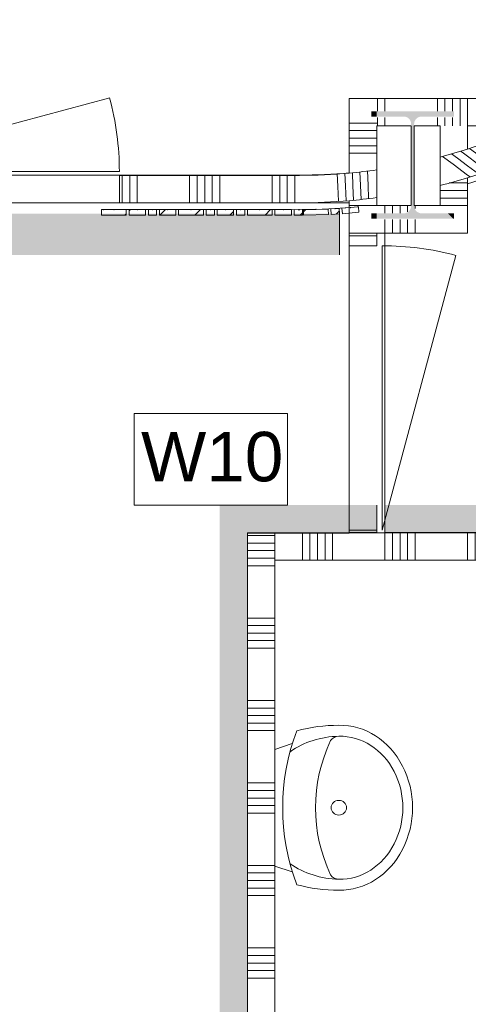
# Model space of a CAD drawing. Header units: millimetres. Extents: x -409 to 257590, y -7786 to 67330.
# Tile 109 of 210: x 15473 to 17103, y 33095 to 36676. Entities that reach past the tile are written whole.
import ezdxf

# ---------------------------------------------------------------- set-up
doc = ezdxf.new("R2010")
doc.units = ezdxf.units.MM
doc.header["$MEASUREMENT"] = 0
doc.linetypes.add('B0703', pattern=[468.700004, 312.5, -156.200004])
for name, color, linetype in [('Info Wandafwerking aanduiding', 7, 'Continuous'), ('Info Wandafwerking aanduiding Doorsnede-arcering', 7, 'Continuous'), ('New_22 NC Binnenwanden', 7, 'Continuous'), ('New_22 NC Binnenwanden Deuren', 7, 'Continuous'), ('New_22 NC Binnenwanden Doorsnede-arcering', 7, 'Continuous'), ('New_22 NC Binnenwanden Laagscheidingslijnen', 7, 'Continuous'), ('New_22 NC Binnenwanden Ramen', 7, 'Continuous'), ('New_74 Sanitair', 7, 'Continuous'), ('New_Info Wandafwerking aanduiding', 7, 'Continuous'), ('New_Info Wandafwerking aanduiding Doorsnede-arcering', 7, 'Continuous'), ('New_Z Ruimtefuncties Zone omranding', 7, 'Continuous'), ('S-COLS-____-OTLN.RVT S', 7, 'Continuous'), ('S-COLS-____-OTLN.RVT S Doorsnede-arcering', 7, 'Continuous')]:
    doc.layers.add(name, color=color, linetype=linetype)
doc.styles.add('GENERATED_STYLE_1', font='txt')
pattern_1 = [(45, (0, 0), (-63.63961, 63.63961), [])]

# ---------------------------------------------------------------- blocks, each defined once
blk = doc.blocks.new('*X530')
at = {"layer": 'New_22 NC Binnenwanden Doorsnede-arcering', "color": 254, "linetype": 'Continuous', "lineweight": 0, "true_color": 0xe9ebeb}
for p, q in [((15845.1, 36020.5), (15845.1, 36110)), ((15872.6, 36020.5), (15872.6, 36110)), ((15900, 36020.5), (15900, 36110)), ((16090.3, 36020.5), (16090.3, 36110)), ((16117.7, 36020.5), (16117.7, 36110)), ((16145.1, 36020.5), (16145.1, 36110)), ((16172.6, 36020.5), (16172.6, 36110)), ((16200, 36020.5), (16200, 36110)), ((16390.3, 36020.5), (16390.3, 36110)), ((16417.7, 36020.5), (16417.7, 36110)), ((16445.1, 36020.5), (16445.1, 36110)), ((16472.6, 36020.5), (16472.6, 36110)), ((15845.1, 36010), (15845.1, 36020.5)), ((15872.6, 36010), (15872.6, 36020.5)), ((15900, 36010), (15900, 36020.5)), ((16090.3, 36010), (16090.3, 36020.5)), ((16117.7, 36010), (16117.7, 36020.5)), ((16145.1, 36010), (16145.1, 36020.5)), ((16172.6, 36010), (16172.6, 36020.5)), ((16200, 36010), (16200, 36020.5)), ((16390.3, 36010), (16390.3, 36020.5)), ((16417.7, 36010), (16417.7, 36020.5)), ((16445.1, 36010), (16445.1, 36020.5)), ((16472.6, 36010), (16472.6, 36020.5))]:
    blk.add_line(p, q, dxfattribs=at)
blk = doc.blocks.new('D1 22_7')
at = {"layer": 'New_22 NC Binnenwanden Deuren', "color": 1, "linetype": 'Continuous', "lineweight": 0}
for q in [(-481.8, 267.6), (-517, 0)]:
    blk.add_line((517, 0), q, dxfattribs=at)
at = {"layer": 'New_22 NC Binnenwanden Deuren', "color": 7, "linetype": 'Continuous', "lineweight": 0}
for p, q in [((-517, -114), (-517, -14)), ((-517, -114), (-517, -14)), ((517, -114), (517, -14)), ((517, -114), (517, -14))]:
    blk.add_line(p, q, dxfattribs=at)
at = {"layer": 'New_22 NC Binnenwanden Deuren', "color": 1, "linetype": 'Continuous', "lineweight": 0}
blk.add_arc((517, 0), 1034, 165, 180, dxfattribs=at)
blk = doc.blocks.new('Wall_116_2', base_point=(16489.8, 36010))
at = {"layer": 'New_22 NC Binnenwanden', "color": 8, "linetype": 'Continuous', "lineweight": 0, "true_color": 0x778488}
blk.add_line((15835, 36010), (15835, 36110), dxfattribs=at)
at = {"layer": 'New_22 NC Binnenwanden', "color": 8, "linetype": 'Continuous', "lineweight": 0, "true_color": 0x778488, "flags": 128}
for points in [[(16489.8, 36110), (15835, 36110)], [(15835, 36010), (16489.8, 36010)]]:
    blk.add_lwpolyline(points, dxfattribs=at)
at = {"layer": 'New_22 NC Binnenwanden', "color": 8, "lineweight": 0, "true_color": 0x778488}
blk.add_blockref('*X530', (0, 0), dxfattribs=at)
at = {"layer": 'New_22 NC Binnenwanden Deuren', "color": 1, "linetype": 'Continuous', "lineweight": 0, "xscale": -1, "zscale": 1000}
blk.add_blockref('D1 22_7', (15318, 36124), dxfattribs=at)
blk = doc.blocks.new('*X651')
at = {"layer": 'New_22 NC Binnenwanden Doorsnede-arcering', "color": 254, "linetype": 'Continuous', "lineweight": 0, "true_color": 0xe9ebeb}
for p, q in [((16310, 34800), (16300, 34800)), ((16337.4, 34772.6), (16300, 34772.6)), ((16364.9, 34745.1), (16300, 34745.1)), ((16392.3, 34717.7), (16300, 34717.7)), ((16400, 34690.3), (16300, 34690.3)), ((16400, 34500), (16300, 34500)), ((16400, 34472.6), (16300, 34472.6)), ((16400, 34445.1), (16300, 34445.1)), ((16400, 34417.7), (16300, 34417.7)), ((16400, 34390.3), (16300, 34390.3)), ((16400, 34200), (16300, 34200)), ((16400, 34172.6), (16300, 34172.6)), ((16400, 34145.1), (16300, 34145.1)), ((16400, 34117.7), (16300, 34117.7)), ((16400, 34090.3), (16300, 34090.3)), ((16400, 33900), (16300, 33900)), ((16400, 33872.6), (16300, 33872.6)), ((16400, 33845.1), (16300, 33845.1)), ((16400, 33817.7), (16300, 33817.7)), ((16400, 33790.3), (16300, 33790.3)), ((16400, 33600), (16300, 33600)), ((16400, 33572.6), (16300, 33572.6)), ((16400, 33545.1), (16300, 33545.1)), ((16400, 33517.7), (16300, 33517.7)), ((16400, 33490.3), (16300, 33490.3)), ((16400, 33300), (16300, 33300)), ((16400, 33272.6), (16300, 33272.6)), ((16400, 33245.1), (16300, 33245.1)), ((16400, 33217.7), (16300, 33217.7)), ((16400, 33190.3), (16300, 33190.3)), ((16400, 33000), (16300, 33000)), ((16400, 32972.6), (16300, 32972.6))]:
    blk.add_line(p, q, dxfattribs=at)
blk = doc.blocks.new('*X655')
at = {"layer": 'New_22 NC Binnenwanden Doorsnede-arcering', "color": 254, "linetype": 'Continuous', "lineweight": 0, "true_color": 0xe9ebeb}
for p, q in [((16400, 34800), (16310, 34800)), ((16400, 34772.6), (16337.4, 34772.6)), ((16400, 34745.1), (16364.9, 34745.1)), ((16400, 34717.7), (16392.3, 34717.7))]:
    blk.add_line(p, q, dxfattribs=at)
blk = doc.blocks.new('Wall_142_2', base_point=(16400, 30930))
at = {"layer": 'New_22 NC Binnenwanden', "color": 8, "linetype": 'Continuous', "lineweight": 0, "true_color": 0x778488, "flags": 128}
for points in [[(16300, 34810), (16300, 32954.2)], [(16300, 34810), (16400, 34810)], [(16400, 32954.2), (16400, 34710)]]:
    blk.add_lwpolyline(points, dxfattribs=at)
at = {"layer": 'New_22 NC Binnenwanden Laagscheidingslijnen', "color": 8, "linetype": 'Continuous', "lineweight": 0, "true_color": 0x778488}
blk.add_line((16400, 34810), (16400, 34710), dxfattribs=at)
at = {"layer": 'New_22 NC Binnenwanden', "color": 8, "lineweight": 0, "true_color": 0x778488}
for name in ['*X651', '*X655']:
    blk.add_blockref(name, (0, 0), dxfattribs=at)
blk = doc.blocks.new('*X970')
at = {"layer": 'New_22 NC Binnenwanden Doorsnede-arcering', "color": 254, "linetype": 'Continuous', "lineweight": 0, "true_color": 0xe9ebeb}
for p, q in [((16762, 35890.3), (16670, 35890.3)), ((16770, 35890.3), (16762, 35890.3))]:
    blk.add_line(p, q, dxfattribs=at)
blk = doc.blocks.new('D1 22_11')
at = {"layer": 'New_22 NC Binnenwanden Deuren', "color": 1, "linetype": 'Continuous', "lineweight": 0}
for q in [(-481.8, 267.6), (-517, 0)]:
    blk.add_line((517, 0), q, dxfattribs=at)
at = {"layer": 'New_22 NC Binnenwanden Deuren', "color": 7, "linetype": 'Continuous', "lineweight": 0}
for p, q in [((-517, -20), (-517, -120)), ((-517, -20), (-517, -120)), ((517, -20), (517, -120)), ((517, -20), (517, -120))]:
    blk.add_line(p, q, dxfattribs=at)
at = {"layer": 'New_22 NC Binnenwanden Deuren', "color": 1, "linetype": 'Continuous', "lineweight": 0}
blk.add_arc((517, 0), 1034, 165, 180, dxfattribs=at)
blk = doc.blocks.new('Wall_242_2', base_point=(16670, 34810.8))
at = {"layer": 'New_22 NC Binnenwanden', "color": 8, "linetype": 'Continuous', "lineweight": 0, "true_color": 0x778488}
for p, q in [((16770, 35854), (16670, 35854)), ((16770, 34820), (16670, 34820))]:
    blk.add_line(p, q, dxfattribs=at)
at = {"layer": 'New_22 NC Binnenwanden', "color": 8, "linetype": 'Continuous', "lineweight": 0, "true_color": 0x778488, "flags": 128}
for points in [[(16670, 35899.8), (16770, 35899.8)], [(16670, 35899.8), (16670, 35854)], [(16770, 35854), (16770, 35899.8)], [(16670, 34820), (16670, 34810.8)], [(16670, 34810.8), (16770, 34810.8)], [(16770, 34810.8), (16770, 34820)]]:
    blk.add_lwpolyline(points, dxfattribs=at)
at = {"layer": 'New_22 NC Binnenwanden', "color": 8, "lineweight": 0, "true_color": 0x778488}
blk.add_blockref('*X970', (0, 0), dxfattribs=at)
at = {"layer": 'New_22 NC Binnenwanden Deuren', "color": 1, "linetype": 'Continuous', "lineweight": 0, "zscale": 1000, "rotation": 270}
blk.add_blockref('D1 22_11', (16790, 35337), dxfattribs=at)
blk = doc.blocks.new('*X974')
at = {"layer": 'New_22 NC Binnenwanden Doorsnede-arcering', "color": 254, "linetype": 'Continuous', "lineweight": 0, "true_color": 0xe9ebeb}
for p, q in [((16628.8, 36068.9), (16626.7, 36116.3)), ((16656.2, 36070.1), (16654.2, 36117.6)), ((16631.1, 36016.2), (16628.8, 36068.9)), ((16658.5, 36017.4), (16656.2, 36070.1))]:
    blk.add_line(p, q, dxfattribs=at)
blk = doc.blocks.new('*X975')
at = {"layer": 'New_22 NC Binnenwanden Doorsnede-arcering', "color": 254, "linetype": 'Continuous', "lineweight": 0, "true_color": 0xe9ebeb}
for p, q in [((16683.6, 36071.3), (16681.5, 36119.6)), ((16711, 36072.5), (16708.8, 36122.8)), ((16738.5, 36073.7), (16736.2, 36126)), ((16685.9, 36019.7), (16683.6, 36071.3)), ((16713.2, 36022.7), (16711, 36072.5)), ((16740.6, 36025.7), (16738.5, 36073.7))]:
    blk.add_line(p, q, dxfattribs=at)
blk = doc.blocks.new('Wall_243_2', base_point=(16489.8, 36010))
at = {"layer": 'New_22 NC Binnenwanden', "color": 8, "linetype": 'Continuous', "lineweight": 0, "true_color": 0x778488}
blk.add_line((16770, 36029), (16770, 36130), dxfattribs=at)
for radius, start, end in [(2000.1, 270.0467, 275.2163), (2100.1, 270.0456, 274.9673)]:
    blk.add_arc((16488.2, 38110.1), radius, start, end, dxfattribs=at)
at = {"layer": 'New_22 NC Binnenwanden Laagscheidingslijnen', "color": 8, "linetype": 'Continuous', "lineweight": 0, "true_color": 0x778488}
for radius, start, end in [(2000.1, 275.2163, 278.1007), (2100.1, 274.9673, 277.7126)]:
    blk.add_arc((16488.2, 38110.1), radius, start, end, dxfattribs=at)
at = {"layer": 'New_22 NC Binnenwanden', "color": 8, "lineweight": 0, "true_color": 0x778488}
for name in ['*X974', '*X975']:
    blk.add_blockref(name, (0, 0), dxfattribs=at)
blk = doc.blocks.new('*X979')
at = {"layer": 'New_22 NC Binnenwanden Doorsnede-arcering', "color": 254, "linetype": 'Continuous', "lineweight": 0, "true_color": 0xe9ebeb}
for p, q in [((17723.8, 36463.6), (17673.6, 36500.8)), ((17740.1, 36485.6), (17697.5, 36517.2)), ((17691.1, 36419.5), (17625.7, 36468)), ((17707.4, 36441.6), (17649.6, 36484.4)), ((17758.3, 36437.9), (17723.8, 36463.6)), ((17756.3, 36473.6), (17740.1, 36485.6)), ((17734.3, 36421.6), (17707.4, 36441.6)), ((17710.3, 36405.2), (17691.1, 36419.5)), ((17541.1, 36293.9), (17451.8, 36360.1)), ((17459.7, 36251.8), (17371, 36317.6)), ((17486.8, 36265.8), (17397.9, 36331.8)), ((17514, 36279.9), (17424.9, 36346)), ((17432.5, 36237.8), (17344, 36303.4)), ((17201.2, 36138.3), (17107, 36208.2)), ((17231.9, 36149.7), (17137.3, 36219.9)), ((17170.5, 36126.9), (17100, 36179.3)), ((17139.9, 36115.5), (17100, 36145.1)), ((17109.2, 36104.1), (17100, 36110.9))]:
    blk.add_line(p, q, dxfattribs=at)
blk = doc.blocks.new('*X980')
at = {"layer": 'New_22 NC Binnenwanden Doorsnede-arcering', "color": 254, "linetype": 'Continuous', "lineweight": 0, "true_color": 0xe9ebeb}
for p, q in [((18587, 38064.5), (18526.5, 38109.3)), ((18589.1, 38097), (18572.6, 38109.3)), ((18582.6, 37999.3), (18487.3, 38070.1)), ((18493.4, 38099.7), (18489.5, 38102.6)), ((18584.8, 38031.9), (18493.4, 38099.7)), ((18560.6, 37778.8), (18472, 37844.5)), ((18548.7, 37719.3), (18460.1, 37785)), ((18554.7, 37749), (18466.1, 37814.8)), ((18542.8, 37689.6), (18454.2, 37755.3)), ((18536.8, 37659.8), (18448.2, 37725.5)), ((18455.1, 37449.4), (18389.7, 37497.9)), ((18471.4, 37471.4), (18399, 37525.1)), ((18438.7, 37427.4), (18380.4, 37470.7)), ((18483.1, 37462.7), (18471.4, 37471.4)), ((18422.4, 37405.3), (18371, 37443.4)), ((18464.5, 37408.3), (18438.7, 37427.4)), ((18473.8, 37435.5), (18455.1, 37449.4)), ((18406, 37383.3), (18361.7, 37416.2)), ((18455.2, 37381), (18422.4, 37405.3)), ((18445.8, 37353.8), (18406, 37383.3)), ((18276.3, 37208.5), (18271.9, 37211.7)), ((18353.4, 37151.3), (18276.3, 37208.5)), ((18292.7, 37230.5), (18284.3, 37236.7)), ((18365.8, 37176.3), (18292.7, 37230.5)), ((18260, 37186.4), (18259.5, 37186.8)), ((18341, 37126.4), (18260, 37186.4)), ((18316.2, 37076.4), (18234.7, 37136.8)), ((18328.6, 37101.4), (18247.1, 37161.8)), ((18212.4, 36916.5), (18132.2, 36976)), ((18181.7, 36871), (18101.5, 36930.5)), ((18197, 36893.7), (18116.8, 36953.3)), ((18166.4, 36848.2), (18086.1, 36907.7)), ((18151, 36825.4), (18135.6, 36836.8))]:
    blk.add_line(p, q, dxfattribs=at)
blk = doc.blocks.new('R1 22_14')
at = {"layer": 'New_22 NC Binnenwanden Ramen', "color": 1, "linetype": 'Continuous', "lineweight": 0}
for p, q in [((-267.7, 0), (-250, 0)), ((-250, 0), (-183, 0)), ((-250, -139), (-250, 0)), ((-183, 0), (-183, -139)), ((-183, 0), (183, 0)), ((183, -139), (183, 0)), ((183, 0), (250, 0)), ((250, 0), (267.7, 0)), ((250, -139), (250, 0)), ((-183, -139), (-250, -139)), ((183, -139), (-183, -139)), ((250, -139), (183, -139))]:
    blk.add_line(p, q, dxfattribs=at)
at = {"layer": 'New_22 NC Binnenwanden Ramen', "color": 7, "linetype": 'Continuous', "lineweight": 0}
for p, q in [((-265.7, -16), (-253, -115.2)), ((-265.7, -16), (-253, -115.2)), ((265.7, -16), (253, -115.2)), ((265.7, -16), (253, -115.2)), ((-253, -115.2), (-250, -139)), ((-253, -115.2), (-250, -139)), ((-250, -139), (-253, -115.2)), ((253, -115.2), (250, -139)), ((253, -115.2), (250, -139)), ((250, -139), (253, -115.2))]:
    blk.add_line(p, q, dxfattribs=at)
at = {"layer": 'New_22 NC Binnenwanden Ramen', "color": 9, "linetype": 'Continuous', "lineweight": 0}
for radius in [2100.1, 2000.1]:
    blk.add_arc((0, -2099.2), radius, 82.7319, 97.2681, dxfattribs=at)
blk = doc.blocks.new('*X982')
at = {"layer": 'New_22 NC Binnenwanden Doorsnede-arcering', "color": 254, "linetype": 'Continuous', "lineweight": 0, "true_color": 0xe9ebeb}
for p, q in [((17047.2, 36150.1), (17008.5, 36178.8)), ((17063.5, 36172.1), (17041.6, 36188.4)), ((17100, 36145.1), (17063.5, 36172.1)), ((17079.9, 36194.2), (17074.6, 36198.1)), ((17100, 36179.3), (17079.9, 36194.2)), ((17100, 36110.9), (17047.2, 36150.1))]:
    blk.add_line(p, q, dxfattribs=at)
blk = doc.blocks.new('Wall_245_2', base_point=(17100, 36100.7))
at = {"layer": 'New_22 NC Binnenwanden', "color": 8, "linetype": 'Continuous', "lineweight": 0, "true_color": 0x778488}
for p, q in [((18052.8, 36900.9), (18071.7, 36886.3)), ((18071.7, 36886.3), (18052.8, 36900.9)), ((18150.8, 36825.1), (18071.7, 36886.3)), ((17699.2, 36547.4), (17713.9, 36528.4)), ((17713.9, 36528.4), (17699.2, 36547.4)), ((17775.1, 36449.3), (17713.9, 36528.4)), ((17000, 36176.3), (17000, 36073.1))]:
    blk.add_line(p, q, dxfattribs=at)
for radius, start, end in [(2000.1, 322.2692, 359.9735), (2100.1, 322.2692, 359.9742), (2000.1, 287.7613, 307.7331), (2100.1, 286.8895, 307.7331)]:
    blk.add_arc((16489.9, 38110.2), radius, start, end, dxfattribs=at)
at = {"layer": 'New_22 NC Binnenwanden Laagscheidingslijnen', "color": 8, "linetype": 'Continuous', "lineweight": 0, "true_color": 0x778488}
for radius, start, end in [(2000.1, 284.7768, 287.7613), (2100.1, 284.0583, 286.8895)]:
    blk.add_arc((16489.9, 38110.2), radius, start, end, dxfattribs=at)
at = {"layer": 'New_22 NC Binnenwanden', "color": 8, "lineweight": 0, "true_color": 0x778488}
for name in ['*X980', '*X979', '*X982']:
    blk.add_blockref(name, (0, 0), dxfattribs=at)
at = {"layer": 'New_22 NC Binnenwanden Ramen', "color": 1, "linetype": 'Continuous', "lineweight": 0, "zscale": 1000, "rotation": 225.0011186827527}
blk.add_blockref('R1 22_14', (17974.3, 36625.9), dxfattribs=at)
blk = doc.blocks.new('*X1085')
at = {"layer": 'New_22 NC Binnenwanden Doorsnede-arcering', "color": 254, "linetype": 'Continuous', "lineweight": 0, "true_color": 0xe9ebeb}
for p, q in [((16772.6, 36377.1), (16772.6, 36389.9)), ((16800, 36377.1), (16800, 36389.9)), ((16990.3, 36377.1), (16990.3, 36389.9)), ((17017.7, 36377.1), (17017.7, 36389.9)), ((17045.1, 36377.1), (17045.1, 36389.9)), ((17072.6, 36377.1), (17072.6, 36389.9)), ((17100, 36377.1), (17100, 36389.9)), ((17290.3, 36377.1), (17290.3, 36389.9)), ((17317.7, 36377.1), (17317.7, 36389.9)), ((17345.1, 36377.1), (17345.1, 36389.9)), ((17372.6, 36377.1), (17372.6, 36389.9)), ((17400, 36377.1), (17400, 36389.9)), ((16772.6, 36342.9), (16772.6, 36377.1)), ((16800, 36342.9), (16800, 36377.1)), ((16990.3, 36342.9), (16990.3, 36377.1)), ((17017.7, 36342.9), (17017.7, 36377.1)), ((17045.1, 36342.9), (17045.1, 36377.1)), ((17072.6, 36289.9), (17072.6, 36377.1)), ((17100, 36289.9), (17100, 36377.1)), ((17290.3, 36289.9), (17290.3, 36377.1)), ((17317.7, 36289.9), (17317.7, 36377.1)), ((17345.1, 36303.8), (17345.1, 36377.1)), ((17372.6, 36318.1), (17372.6, 36377.1)), ((17400, 36332.4), (17400, 36377.1)), ((16990.3, 36289.9), (16990.3, 36321)), ((17017.7, 36289.9), (17017.7, 36321)), ((17045.1, 36289.9), (17045.1, 36321))]:
    blk.add_line(p, q, dxfattribs=at)
blk = doc.blocks.new('*X1086')
at = {"layer": 'New_22 NC Binnenwanden Doorsnede-arcering', "color": 254, "linetype": 'Continuous', "lineweight": 0, "true_color": 0xe9ebeb}
for p, q in [((16772.6, 36289.9), (16772.6, 36321)), ((16800, 36289.9), (16800, 36321))]:
    blk.add_line(p, q, dxfattribs=at)
blk = doc.blocks.new('Wall_260_2', base_point=(17694.4, 36389.9))
at = {"layer": 'New_22 NC Binnenwanden', "color": 8, "linetype": 'Continuous', "lineweight": 0, "true_color": 0x778488, "flags": 128}
for points in [[(17510.1, 36389.9), (16770, 36389.9)], [(17510.1, 36389.9), (17318.6, 36289.9)], [(16770, 36289.9), (16894.5, 36289.9)], [(16906, 36289.9), (17000, 36289.9)], [(17100, 36289.9), (17318.6, 36289.9)]]:
    blk.add_lwpolyline(points, dxfattribs=at)
at = {"layer": 'New_22 NC Binnenwanden', "color": 8, "lineweight": 0, "true_color": 0x778488}
for name in ['*X1085', '*X1086']:
    blk.add_blockref(name, (0, 0), dxfattribs=at)
blk = doc.blocks.new('Curtain Wall_42_2')
at = {"layer": 'New_22 NC Binnenwanden Doorsnede-arcering', "linetype": 'Continuous', "lineweight": 0, "true_color": 0x000000}
h = blk.add_hatch(dxfattribs=at)
h.set_pattern_fill('310_Naaldhout__01__0002', color=18, style=0, pattern_type=2)
h.set_pattern_definition(pattern_1)
h.paths.add_polyline_path([(16705.2, 35975.6), (16703.6, 35995.5), (16643.8, 35990.5), (16645.4, 35970.6)])
h = blk.add_hatch(dxfattribs=at)
h.set_pattern_fill('310_Naaldhout__01__0002', color=18, style=0, pattern_type=2)
h.set_pattern_definition(pattern_1)
h.paths.add_polyline_path([(16594.5, 35967.3), (16593.9, 35987.3), (16503.9, 35984.6), (16504.5, 35964.6)])
h = blk.add_hatch(dxfattribs=at)
h.set_pattern_fill('310_Naaldhout__01__0002', color=18, style=0, pattern_type=2)
h.set_pattern_definition(pattern_1)
h.paths.add_polyline_path([(16635, 35969.9), (16633.8, 35989.9), (16603.8, 35988.1), (16605, 35968.2)])
at = {"layer": 'New_22 NC Binnenwanden', "color": 9, "linetype": 'B0703', "lineweight": 0}
for p, q in [((16618.8, 35989), (16673.7, 35993)), ((16673.7, 35993), (16702.5, 35995.7)), ((16500.1, 35985.2), (16548.9, 35985.9)), ((16548.9, 35985.9), (16618.8, 35989))]:
    blk.add_line(p, q, dxfattribs=at)
at = {"layer": 'New_22 NC Binnenwanden', "color": 1, "linetype": 'Continuous', "lineweight": 0}
for p, q in [((16673.7, 35993), (16618.8, 35989)), ((16702.5, 35995.7), (16673.7, 35993)), ((16548.9, 35985.9), (16500.1, 35985.2)), ((16618.8, 35989), (16548.9, 35985.9))]:
    blk.add_line(p, q, dxfattribs=at)
at = {"layer": 'New_22 NC Binnenwanden', "color": 7, "linetype": 'Continuous', "lineweight": 0}
for p, q in [((16703.6, 35995.5), (16643.8, 35990.5)), ((16703.6, 35995.5), (16705.2, 35975.6)), ((16593.9, 35987.3), (16503.9, 35984.6)), ((16503.9, 35984.6), (16504.5, 35964.6)), ((16594.5, 35967.3), (16504.5, 35964.6)), ((16593.9, 35987.3), (16594.5, 35967.3)), ((16633.8, 35989.9), (16603.8, 35988.1)), ((16603.8, 35988.1), (16605, 35968.2)), ((16635, 35969.9), (16605, 35968.2)), ((16633.8, 35989.9), (16635, 35969.9)), ((16643.8, 35990.5), (16645.4, 35970.6)), ((16705.2, 35975.6), (16645.4, 35970.6))]:
    blk.add_line(p, q, dxfattribs=at)
at = {"layer": 'New_22 NC Binnenwanden', "color": 9, "linetype": 'B0703', "lineweight": 0}
for p in [(16673.7, 35993), (16702.5, 35995.7), (16500.1, 35985.2), (16548.9, 35985.9), (16618.8, 35989)]:
    blk.add_point(p, dxfattribs=at)
at = {"layer": 'New_22 NC Binnenwanden', "color": 1, "linetype": 'Continuous', "lineweight": 0}
for p in [(16673.7, 35993), (16673.7, 35993), (16702.5, 35995.7), (16702.5, 35995.7), (16500.1, 35985.2), (16500.1, 35985.2), (16548.9, 35985.9), (16548.9, 35985.9), (16618.8, 35989), (16618.8, 35989)]:
    blk.add_point(p, dxfattribs=at)
blk = doc.blocks.new('Curtain Wall_44_2')
at = {"layer": 'New_22 NC Binnenwanden Doorsnede-arcering', "linetype": 'Continuous', "lineweight": 0, "true_color": 0x000000}
h = blk.add_hatch(dxfattribs=at)
h.set_pattern_fill('310_Naaldhout__01__0002', color=18, style=0, pattern_type=2)
h.set_pattern_definition(pattern_1)
h.paths.add_polyline_path([(15860.3, 35965.4), (15860.3, 35985.4), (15770.3, 35985.4), (15770.3, 35965.4)])
h = blk.add_hatch(dxfattribs=at)
h.set_pattern_fill('310_Naaldhout__01__0002', color=18, style=0, pattern_type=2)
h.set_pattern_definition(pattern_1)
h.paths.add_polyline_path([(15930.3, 35965.4), (15930.3, 35985.4), (15870.3, 35985.4), (15870.3, 35965.4)])
h = blk.add_hatch(dxfattribs=at)
h.set_pattern_fill('310_Naaldhout__01__0002', color=18, style=0, pattern_type=2)
h.set_pattern_definition(pattern_1)
h.paths.add_polyline_path([(15970.3, 35965.4), (15970.3, 35985.4), (15940.3, 35985.4), (15940.3, 35965.4)])
h = blk.add_hatch(dxfattribs=at)
h.set_pattern_fill('310_Naaldhout__01__0002', color=18, style=0, pattern_type=2)
h.set_pattern_definition(pattern_1)
h.paths.add_polyline_path([(16040.3, 35965.3), (16040.3, 35985.3), (15980.3, 35985.3), (15980.3, 35965.3)])
h = blk.add_hatch(dxfattribs=at)
h.set_pattern_fill('310_Naaldhout__01__0002', color=18, style=0, pattern_type=2)
h.set_pattern_definition(pattern_1)
h.paths.add_polyline_path([(16140.3, 35965.3), (16140.3, 35985.3), (16050.3, 35985.3), (16050.3, 35965.3)])
h = blk.add_hatch(dxfattribs=at)
h.set_pattern_fill('310_Naaldhout__01__0002', color=18, style=0, pattern_type=2)
h.set_pattern_definition(pattern_1)
h.paths.add_polyline_path([(16180.3, 35965.3), (16180.3, 35985.3), (16150.3, 35985.3), (16150.3, 35965.3)])
h = blk.add_hatch(dxfattribs=at)
h.set_pattern_fill('310_Naaldhout__01__0002', color=18, style=0, pattern_type=2)
h.set_pattern_definition(pattern_1)
h.paths.add_polyline_path([(16250.3, 35965.2), (16250.3, 35985.2), (16190.3, 35985.3), (16190.3, 35965.3)])
h = blk.add_hatch(dxfattribs=at)
h.set_pattern_fill('310_Naaldhout__01__0002', color=18, style=0, pattern_type=2)
h.set_pattern_definition(pattern_1)
h.paths.add_polyline_path([(16290.3, 35965.2), (16290.3, 35985.2), (16260.3, 35985.2), (16260.3, 35965.2)])
h = blk.add_hatch(dxfattribs=at)
h.set_pattern_fill('310_Naaldhout__01__0002', color=18, style=0, pattern_type=2)
h.set_pattern_definition(pattern_1)
h.paths.add_polyline_path([(16390.3, 35965.2), (16390.3, 35985.2), (16300.3, 35985.2), (16300.3, 35965.2)])
h = blk.add_hatch(dxfattribs=at)
h.set_pattern_fill('310_Naaldhout__01__0002', color=18, style=0, pattern_type=2)
h.set_pattern_definition(pattern_1)
h.paths.add_polyline_path([(16460.3, 35965.2), (16460.3, 35985.2), (16400.3, 35985.2), (16400.3, 35965.2)])
h = blk.add_hatch(dxfattribs=at)
h.set_pattern_fill('310_Naaldhout__01__0002', color=18, style=0, pattern_type=2)
h.set_pattern_definition(pattern_1)
h.paths.add_polyline_path([(16500.3, 35965.1), (16500.3, 35985.1), (16470.3, 35985.2), (16470.3, 35965.2)])
at = {"layer": 'New_22 NC Binnenwanden', "color": 7, "linetype": 'Continuous', "lineweight": 0}
for p, q in [((15770.3, 35985.4), (15770.3, 35965.4)), ((15770.3, 35985.4), (15860.3, 35985.4)), ((15770.3, 35965.4), (15860.3, 35965.4)), ((15860.3, 35985.4), (15860.3, 35965.4)), ((15870.3, 35985.4), (15870.3, 35965.4)), ((15870.3, 35985.4), (15930.3, 35985.4)), ((15870.3, 35965.4), (15930.3, 35965.4)), ((15930.3, 35985.4), (15930.3, 35965.4)), ((15940.3, 35985.4), (15940.3, 35965.4)), ((15940.3, 35985.4), (15970.3, 35985.4)), ((15940.3, 35965.4), (15970.3, 35965.4)), ((15970.3, 35985.4), (15970.3, 35965.4)), ((15980.3, 35985.3), (15980.3, 35965.3)), ((15980.3, 35985.3), (16040.3, 35985.3)), ((15980.3, 35965.3), (16040.3, 35965.3)), ((16040.3, 35985.3), (16040.3, 35965.3)), ((16050.3, 35985.3), (16050.3, 35965.3)), ((16050.3, 35985.3), (16140.3, 35985.3)), ((16050.3, 35965.3), (16140.3, 35965.3)), ((16140.3, 35985.3), (16140.3, 35965.3)), ((16150.3, 35985.3), (16150.3, 35965.3)), ((16150.3, 35985.3), (16180.3, 35985.3)), ((16150.3, 35965.3), (16180.3, 35965.3)), ((16180.3, 35985.3), (16180.3, 35965.3)), ((16190.3, 35985.3), (16190.3, 35965.3)), ((16190.3, 35985.3), (16250.3, 35985.2)), ((16190.3, 35965.3), (16250.3, 35965.2)), ((16250.3, 35985.2), (16250.3, 35965.2)), ((16260.3, 35985.2), (16260.3, 35965.2)), ((16260.3, 35985.2), (16290.3, 35985.2)), ((16260.3, 35965.2), (16290.3, 35965.2)), ((16290.3, 35985.2), (16290.3, 35965.2)), ((16300.3, 35985.2), (16300.3, 35965.2)), ((16300.3, 35985.2), (16390.3, 35985.2)), ((16300.3, 35965.2), (16390.3, 35965.2)), ((16390.3, 35985.2), (16390.3, 35965.2)), ((16400.3, 35985.2), (16400.3, 35965.2)), ((16400.3, 35985.2), (16460.3, 35985.2)), ((16400.3, 35965.2), (16460.3, 35965.2)), ((16460.3, 35985.2), (16460.3, 35965.2)), ((16470.3, 35985.2), (16470.3, 35965.2)), ((16470.3, 35985.2), (16500.3, 35985.1)), ((16470.3, 35965.2), (16500.3, 35965.1)), ((16500.3, 35985.1), (16500.3, 35965.1))]:
    blk.add_line(p, q, dxfattribs=at)
at = {"layer": 'New_22 NC Binnenwanden', "color": 9, "linetype": 'B0703', "lineweight": 0}
for p, q in [((15777.5, 35985.4), (15815.3, 35985.4)), ((15777.5, 35985.4), (15777.5, 35985.4)), ((15815.3, 35985.4), (15900.3, 35985.4)), ((15900.3, 35985.4), (15955.3, 35985.4)), ((15955.3, 35985.4), (16010.3, 35985.3)), ((16010.3, 35985.3), (16095.3, 35985.3)), ((16095.3, 35985.3), (16165.3, 35985.3)), ((16165.3, 35985.3), (16220.3, 35985.3)), ((16220.3, 35985.3), (16275.3, 35985.2)), ((16275.3, 35985.2), (16345.3, 35985.2)), ((16345.3, 35985.2), (16430.3, 35985.2)), ((16430.3, 35985.2), (16485.3, 35985.1)), ((16485.3, 35985.1), (16489.8, 35985.1)), ((16489.8, 35985.1), (16489.8, 35985.1))]:
    blk.add_line(p, q, dxfattribs=at)
at = {"layer": 'New_22 NC Binnenwanden', "color": 1, "linetype": 'Continuous', "lineweight": 0}
for p, q in [((15777.5, 35985.4), (15777.5, 35985.4)), ((15815.3, 35985.4), (15777.5, 35985.4)), ((15900.3, 35985.4), (15815.3, 35985.4)), ((15955.3, 35985.4), (15900.3, 35985.4)), ((16010.3, 35985.3), (15955.3, 35985.4)), ((16095.3, 35985.3), (16010.3, 35985.3)), ((16165.3, 35985.3), (16095.3, 35985.3)), ((16220.3, 35985.3), (16165.3, 35985.3)), ((16275.3, 35985.2), (16220.3, 35985.3)), ((16345.3, 35985.2), (16275.3, 35985.2)), ((16430.3, 35985.2), (16345.3, 35985.2)), ((16485.3, 35985.1), (16430.3, 35985.2)), ((16489.8, 35985.1), (16485.3, 35985.1))]:
    blk.add_line(p, q, dxfattribs=at)
at = {"layer": 'New_22 NC Binnenwanden', "color": 9, "linetype": 'B0703', "lineweight": 0}
for p in [(15777.5, 35985.4), (15815.3, 35985.4), (15815.3, 35985.4), (15900.3, 35985.4), (15900.3, 35985.4), (15955.3, 35985.4), (15955.3, 35985.4), (16010.3, 35985.3), (16010.3, 35985.3), (16095.3, 35985.3), (16095.3, 35985.3), (16165.3, 35985.3), (16165.3, 35985.3), (16220.3, 35985.3), (16220.3, 35985.3), (16275.3, 35985.2), (16275.3, 35985.2), (16345.3, 35985.2), (16345.3, 35985.2), (16430.3, 35985.2), (16430.3, 35985.2), (16485.3, 35985.1), (16485.3, 35985.1), (16489.8, 35985.1)]:
    blk.add_point(p, dxfattribs=at)
at = {"layer": 'New_22 NC Binnenwanden', "color": 1, "linetype": 'Continuous', "lineweight": 0}
for p in [(15777.5, 35985.4), (15815.3, 35985.4), (15815.3, 35985.4), (15900.3, 35985.4), (15900.3, 35985.4), (15955.3, 35985.4), (15955.3, 35985.4), (16010.3, 35985.3), (16010.3, 35985.3), (16095.3, 35985.3), (16095.3, 35985.3), (16165.3, 35985.3), (16165.3, 35985.3), (16220.3, 35985.3), (16220.3, 35985.3), (16275.3, 35985.2), (16275.3, 35985.2), (16345.3, 35985.2), (16345.3, 35985.2), (16430.3, 35985.2), (16430.3, 35985.2), (16485.3, 35985.1), (16485.3, 35985.1), (16489.8, 35985.1), (16489.8, 35985.1)]:
    blk.add_point(p, dxfattribs=at)
blk = doc.blocks.new('*X1328')
at = {"layer": 'New_22 NC Binnenwanden Doorsnede-arcering', "color": 254, "linetype": 'Continuous', "lineweight": 0, "true_color": 0xe9ebeb}
for p, q in [((16800, 35999.9), (16800, 35971.9)), ((16827.4, 35999.9), (16827.4, 35971.9)), ((16854.9, 35999.9), (16854.9, 35971.9)), ((16882.3, 35999.9), (16882.3, 35977.8))]:
    blk.add_line(p, q, dxfattribs=at)
blk = doc.blocks.new('*X1329')
at = {"layer": 'New_22 NC Binnenwanden Doorsnede-arcering', "color": 254, "linetype": 'Continuous', "lineweight": 0, "true_color": 0xe9ebeb}
for p, q in [((16800, 35950), (16800, 35899.9)), ((16827.4, 35950), (16827.4, 35899.9)), ((16854.9, 35950), (16854.9, 35899.9)), ((16882.3, 35950), (16882.3, 35899.9)), ((16909.7, 35950), (16909.7, 35899.9))]:
    blk.add_line(p, q, dxfattribs=at)
blk = doc.blocks.new('*X1330')
at = {"layer": 'New_22 NC Binnenwanden Doorsnede-arcering', "color": 254, "linetype": 'Continuous', "lineweight": 0, "true_color": 0xe9ebeb}
blk.add_line((16909.7, 35999.9), (16909.7, 35989.9), dxfattribs=at)
blk = doc.blocks.new('Wall_309_2', base_point=(16670, 35899.9))
at = {"layer": 'New_22 NC Binnenwanden', "color": 8, "linetype": 'Continuous', "lineweight": 0, "true_color": 0x778488, "flags": 128}
for points in [[(16670, 35899.9), (16670, 35999.9)], [(16894.5, 35999.9), (16770, 35999.9)], [(17000, 35999.9), (16906, 35999.9)], [(17100, 35899.9), (17100, 35999.9)], [(16670, 35899.9), (17100, 35899.9)]]:
    blk.add_lwpolyline(points, dxfattribs=at)
at = {"layer": 'New_22 NC Binnenwanden', "color": 8, "lineweight": 0, "true_color": 0x778488}
for name in ['*X1328', '*X1330', '*X1329']:
    blk.add_blockref(name, (0, 0), dxfattribs=at)
blk = doc.blocks.new('*X1336')
at = {"layer": 'New_22 NC Binnenwanden Doorsnede-arcering', "color": 254, "linetype": 'Continuous', "lineweight": 0, "true_color": 0xe9ebeb}
for p, q in [((17033.4, 36082.3), (17100, 36082.3)), ((17000, 36054.9), (17100, 36054.9)), ((17000, 36027.4), (17100, 36027.4)), ((17000, 36000), (17100, 36000))]:
    blk.add_line(p, q, dxfattribs=at)
blk = doc.blocks.new('Wall_310_2', base_point=(17100, 35899.9))
at = {"layer": 'New_22 NC Binnenwanden', "color": 8, "linetype": 'Continuous', "lineweight": 0, "true_color": 0x778488, "flags": 128}
for points in [[(17000, 36289.9), (17000, 35999.9)], [(17100, 36205.5), (17100, 36289.9)], [(17100, 35999.9), (17100, 36100.7)]]:
    blk.add_lwpolyline(points, dxfattribs=at)
at = {"layer": 'New_22 NC Binnenwanden Laagscheidingslijnen', "color": 8, "linetype": 'Continuous', "lineweight": 0, "true_color": 0x778488}
for radius, start, end in [(2000.1, 284.7768, 287.7613), (2100.1, 284.0583, 286.8895)]:
    blk.add_arc((16489.9, 38110.2), radius, start, end, dxfattribs=at)
at = {"layer": 'New_22 NC Binnenwanden', "color": 8, "lineweight": 0, "true_color": 0x778488}
blk.add_blockref('*X1336', (0, 0), dxfattribs=at)
blk = doc.blocks.new('*X1339')
at = {"layer": 'New_22 NC Binnenwanden Doorsnede-arcering', "color": 254, "linetype": 'Continuous', "lineweight": 0, "true_color": 0xe9ebeb}
blk.add_line((16759.9, 36300), (16670, 36300), dxfattribs=at)
blk = doc.blocks.new('*X1340')
at = {"layer": 'New_22 NC Binnenwanden Doorsnede-arcering', "color": 254, "linetype": 'Continuous', "lineweight": 0, "true_color": 0xe9ebeb}
for p, q in [((16762, 36272.6), (16670, 36272.6)), ((16762, 36245.1), (16670, 36245.1)), ((16770, 36272.6), (16762, 36272.6)), ((16770, 36245.1), (16762, 36245.1)), ((16762, 36217.7), (16670, 36217.7)), ((16770, 36217.7), (16762, 36217.7)), ((16762, 36190.3), (16670, 36190.3)), ((16770, 36190.3), (16762, 36190.3))]:
    blk.add_line(p, q, dxfattribs=at)
blk = doc.blocks.new('*X1341')
at = {"layer": 'New_22 NC Binnenwanden Doorsnede-arcering', "color": 254, "linetype": 'Continuous', "lineweight": 0, "true_color": 0xe9ebeb}
for p, q in [((16762, 36000), (16670, 36000)), ((16770, 36000), (16762, 36000))]:
    blk.add_line(p, q, dxfattribs=at)
blk = doc.blocks.new('*X1342')
at = {"layer": 'New_22 NC Binnenwanden Doorsnede-arcering', "color": 254, "linetype": 'Continuous', "lineweight": 0, "true_color": 0xe9ebeb}
for p, q in [((16762, 36300), (16759.9, 36300)), ((16770, 36300), (16762, 36300))]:
    blk.add_line(p, q, dxfattribs=at)
blk = doc.blocks.new('Wall_311_2', base_point=(16670, 36389.9))
at = {"layer": 'New_22 NC Binnenwanden', "color": 8, "linetype": 'Continuous', "lineweight": 0, "true_color": 0x778488, "flags": 128}
for points in [[(16670, 36389.9), (16670, 36118.3)], [(16670, 36389.9), (16770, 36389.9)], [(16770, 35999.9), (16770, 36289.9)], [(16670, 36017.9), (16670, 35999.9)]]:
    blk.add_lwpolyline(points, dxfattribs=at)
at = {"layer": 'New_22 NC Binnenwanden Laagscheidingslijnen', "color": 8, "linetype": 'Continuous', "lineweight": 0, "true_color": 0x778488}
for radius, start, end in [(2000.1, 275.2163, 278.1007), (2100.1, 274.9673, 277.7126)]:
    blk.add_arc((16488.2, 38110.1), radius, start, end, dxfattribs=at)
at = {"layer": 'New_22 NC Binnenwanden', "color": 8, "lineweight": 0, "true_color": 0x778488}
for name in ['*X1339', '*X1342', '*X1340', '*X1341']:
    blk.add_blockref(name, (0, 0), dxfattribs=at)
blk = doc.blocks.new('Wall_383_2', base_point=(16300, 26210))
at = {"layer": 'Info Wandafwerking aanduiding Doorsnede-arcering', "linetype": 'Continuous', "lineweight": 0}
for points in [[(16300, 34810.8), (16200, 34910.8), (16200, 34810.8)], [(16300, 34910.8), (16200, 34910.8), (16300, 34810.8)], [(16300, 26210), (16300, 34810.8), (16200, 34810.8), (16200, 26210)]]:
    blk.add_hatch(color=1, dxfattribs=at).paths.add_polyline_path(points)
at = {"layer": 'Info Wandafwerking aanduiding', "color": 9, "linetype": 'Continuous', "lineweight": 0, "flags": 128}
blk.add_lwpolyline([(16200, 34910.8), (16300, 34910.8)], dxfattribs=at)
blk = doc.blocks.new('Wall_384_2', base_point=(16300, 34810.8))
at = {"layer": 'Info Wandafwerking aanduiding Doorsnede-arcering', "linetype": 'Continuous', "lineweight": 0}
blk.add_hatch(color=1, dxfattribs=at).paths.add_polyline_path([(16300, 34810.8), (16770, 34810.8), (16770, 34910.8), (16300, 34910.8)])
at = {"layer": 'Info Wandafwerking aanduiding', "color": 9, "linetype": 'Continuous', "lineweight": 0, "flags": 128}
blk.add_lwpolyline([(16770, 34910.8), (16770, 34810.8)], dxfattribs=at)
blk = doc.blocks.new('Wall_459_2', base_point=(16799.3, 34810.8))
at = {"layer": 'Info Wandafwerking aanduiding Doorsnede-arcering', "linetype": 'Continuous', "lineweight": 0}
blk.add_hatch(color=1, dxfattribs=at).paths.add_polyline_path([(19855.4, 34910), (16799.4, 34910.8), (16799.3, 34810.8), (19855.4, 34810)])
at = {"layer": 'Info Wandafwerking aanduiding', "color": 9, "linetype": 'Continuous', "lineweight": 0, "flags": 128}
blk.add_lwpolyline([(16799.4, 34910.8), (16799.3, 34810.8)], dxfattribs=at)
blk = doc.blocks.new('Column_19_2', base_point=(16900.5, 36147.9))
at = {"layer": 'S-COLS-____-OTLN.RVT S Doorsnede-arcering', "linetype": 'Continuous', "lineweight": 0, "true_color": 0x778488}
for points in [[(16750.5, 36323.9), (16770, 36323.9), (16770, 36342.9), (16750.5, 36342.9)], [(17050.5, 36342.9), (16770, 36342.9), (16770, 36323.9), (16868, 36323.9, -0.414214), (16895, 36296.9), (16895, 36289.9), (16906, 36289.9), (16906, 36296.9, -0.414214), (16933, 36323.9), (17050.5, 36323.9)], [(16895, 36289.9), (16895, 35999.9), (16906, 35999.9), (16906, 36289.9)], [(16868, 35971.9), (16770, 35971.9), (16770, 35952.9), (17000, 35952.9), (17000, 35971.9), (16933, 35971.9, -0.414214), (16906, 35998.9), (16906, 35999.9), (16895, 35999.9), (16895, 35998.9, -0.414214)], [(16750.5, 35971.9), (16750.5, 35952.9), (16770, 35952.9), (16770, 35971.9)], [(17000, 35952.9), (17047, 35952.9), (17028, 35971.9), (17000, 35971.9)], [(17028, 35971.9), (17047, 35952.9), (17050.5, 35952.9), (17050.5, 35971.9)]]:
    blk.add_hatch(color=8, dxfattribs=at).paths.add_polyline_path(points)
at = {"layer": 'S-COLS-____-OTLN.RVT S', "color": 9, "linetype": 'Continuous', "lineweight": 0, "flags": 128}
for points in [[(16895, 36289.9), (16895, 35999.9)], [(16906, 35999.9), (16906, 36289.9)]]:
    blk.add_lwpolyline(points, dxfattribs=at)
blk = doc.blocks.new('Wasbak 2 22 KM')
at = {"layer": 'New_74 Sanitair', "color": 1, "linetype": 'Continuous', "lineweight": 0}
for p, q in [((-212.2, 0), (-233.1, -63.4)), ((212.2, 0), (-212.2, 0)), ((212.2, 0), (233.1, -63.4))]:
    blk.add_line(p, q, dxfattribs=at)
for centre, major_axis, ratio, start_param, end_param in [((0, -1041.4), (0, 1013), 0.882121, 5.964482, 6.601889), ((0, -238.1), (0, 294.7), 0.882121, 0.900825, 1.551564), ((0, -238.1), (0, 294.7), 0.882121, 4.731621, 5.38236), ((166.6, -232.4), (0, 528.9), 0.882121, 1.277244, 1.570796), ((-166.6, -232.4), (0, 528.9), 0.882121, 4.712389, 5.005942), ((0, -869.9), (0, 722.5), 0.882121, 5.889409, 6.676962), ((-230, -232.4), (0, 34), 0.882121, 0.507228, 1.570796), ((230, -232.4), (0, 34), 0.882121, 4.712389, 5.775958), ((0, -236.8), (300, 0), 0.877396, 3.124925, 6.299853), ((0, -236.8), (260, 0), 0.877396, 3.122361, 6.302417)]:
    blk.add_ellipse(centre, major_axis=major_axis, ratio=ratio, start_param=start_param, end_param=end_param, dxfattribs=at)
blk.add_ellipse((0, -232.4), major_axis=(0, 28.2), ratio=0.946667, dxfattribs=at)
blk = doc.blocks.new('Wall_543_2', base_point=(12919, 35895.5))
at = {"layer": 'New_Info Wandafwerking aanduiding Doorsnede-arcering', "linetype": 'Continuous', "lineweight": 0, "true_color": 0x99a3a6}
blk.add_hatch(color=253, dxfattribs=at).paths.add_polyline_path([(12919, 35820.5), (16635, 35820.5), (16635, 35970.5), (12919, 35970.5)])
at = {"layer": 'New_Info Wandafwerking aanduiding', "color": 9, "linetype": 'Continuous', "lineweight": 0, "flags": 128}
blk.add_lwpolyline([(16635, 35970.5), (16635, 35820.5)], dxfattribs=at)
blk = doc.blocks.new('*X2464')
at = {"layer": 'New_22 NC Binnenwanden Doorsnede-arcering', "color": 254, "linetype": 'Continuous', "lineweight": 0, "true_color": 0xe9ebeb}
for p, q in [((16500, 34810), (16500, 34710)), ((16527.4, 34810), (16527.4, 34710)), ((16554.9, 34810), (16554.9, 34710)), ((16582.3, 34810), (16582.3, 34710)), ((16609.7, 34810), (16609.7, 34710)), ((16800, 34810), (16800, 34710)), ((16827.4, 34810), (16827.4, 34710)), ((16854.9, 34810), (16854.9, 34710)), ((16882.3, 34810), (16882.3, 34710)), ((16909.7, 34810), (16909.7, 34710)), ((17100, 34810), (17100, 34710)), ((17127.4, 34810), (17127.4, 34710)), ((17154.9, 34810), (17154.9, 34710)), ((17182.3, 34810), (17182.3, 34710)), ((17209.7, 34810), (17209.7, 34710)), ((17400, 34810), (17400, 34710)), ((17427.4, 34810), (17427.4, 34710)), ((17454.9, 34810), (17454.9, 34710)), ((17482.3, 34810), (17482.3, 34710)), ((17509.7, 34810), (17509.7, 34710)), ((17700, 34810), (17700, 34710)), ((17727.4, 34810), (17727.4, 34710)), ((17754.9, 34810), (17754.9, 34710)), ((17782.3, 34810), (17782.3, 34710)), ((17809.7, 34810), (17809.7, 34710)), ((18000, 34810), (18000, 34710)), ((18027.4, 34810), (18027.4, 34710)), ((18054.9, 34810), (18054.9, 34710)), ((18082.3, 34810), (18082.3, 34710)), ((18109.7, 34810), (18109.7, 34710)), ((18300, 34810), (18300, 34710)), ((18327.4, 34810), (18327.4, 34710)), ((18354.9, 34810), (18354.9, 34710)), ((18382.3, 34810), (18382.3, 34710)), ((18409.7, 34810), (18409.7, 34710)), ((18600, 34810), (18600, 34710)), ((18627.4, 34810), (18627.4, 34710)), ((18654.9, 34810), (18654.9, 34710)), ((18682.3, 34810), (18682.3, 34710)), ((18709.7, 34810), (18709.7, 34710)), ((18900, 34810), (18900, 34710)), ((18927.4, 34810), (18927.4, 34710)), ((18954.9, 34810), (18954.9, 34710)), ((18982.3, 34810), (18982.3, 34710)), ((19009.7, 34810), (19009.7, 34710))]:
    blk.add_line(p, q, dxfattribs=at)
blk = doc.blocks.new('Wall_569_2', base_point=(19955.4, 34710))
at = {"layer": 'New_22 NC Binnenwanden', "color": 8, "linetype": 'Continuous', "lineweight": 0, "true_color": 0x778488, "flags": 128}
for points in [[(19155.4, 34810), (16400, 34810)], [(16400, 34710), (19050, 34710)]]:
    blk.add_lwpolyline(points, dxfattribs=at)
at = {"layer": 'New_22 NC Binnenwanden Laagscheidingslijnen', "color": 8, "linetype": 'Continuous', "lineweight": 0, "true_color": 0x778488}
blk.add_line((16400, 34810), (16400, 34710), dxfattribs=at)
at = {"layer": 'New_22 NC Binnenwanden', "color": 8, "lineweight": 0, "true_color": 0x778488}
blk.add_blockref('*X2464', (0, 0), dxfattribs=at)

msp = doc.modelspace()

# ---------------------------------------------------------------- linework, layer by layer
at = {"layer": 'Info Wandafwerking aanduiding', "color": 9, "linetype": 'Continuous', "lineweight": 0, "flags": 128}
msp.add_lwpolyline([(15888.6, 35243.6), (16445.5, 35243.6), (16445.5, 34910.8), (15888.6, 34910.8)], close=True, dxfattribs=at)
at = {"layer": 'New_Z Ruimtefuncties Zone omranding', "color": 41, "linetype": 'Continuous', "lineweight": 0, "true_color": 0xffeeaa, "flags": 128}
msp.add_lwpolyline([(16300, 26210), (16300, 34808.7), (16670, 34808.7), (16670, 36010.5), (13010, 36010, -0.216641), (11429.3, 36728.3), (10911.4, 36210.4), (9561.4, 36210.4), (9561.4, 45910.4), (11252.4, 45910.4), (11611.2, 45551.6, -0.184056), (13010, 46085), (16512.2, 46085), (16512.2, 46084.7, -0.018022), (16670, 46077.3), (16670, 47310)], format="xyb", dxfattribs=at)
msp.add_lwpolyline([(16800, 35899.9), (16799.3, 34810.8), (19955.4, 34810.8), (19955.4, 43830.2), (21455, 43830.2), (21455, 47310), (16800, 47310), (16800, 46103, -0.373442), (18631.5, 43984), (18631.5, 43710), (18615.4, 38126.5, -0.32828), (17100, 36079.5), (17100, 35899.9)], format="xyb", close=True, dxfattribs=at)
at = {"layer": 'New_Z Ruimtefuncties Zone omranding', "color": 231, "linetype": 'Continuous', "lineweight": 0, "true_color": 0xf9acba, "flags": 128}
msp.add_lwpolyline([(14750.7, 36110.8), (16490.7, 36110.8, 0.022447), (16670, 36118.8), (16670, 36389.9), (17509.9, 36389.9, 0.264976), (18490.7, 38110.8), (18490.7, 40810), (14750.7, 40810)], format="xyb", close=True, dxfattribs=at)
at = {"layer": 'New_Z Ruimtefuncties Zone omranding', "color": 41, "linetype": 'Continuous', "lineweight": 0, "true_color": 0xffd5aa, "flags": 128}
msp.add_lwpolyline([(16775, 34710), (16400, 34710), (16400, 31020.8), (19050, 31020.8), (19050, 34710), (17025, 34710)], close=True, dxfattribs=at)

# ---------------------------------------------------------------- block references
at = {"layer": 'Info Wandafwerking aanduiding', "color": 1, "lineweight": 0}
for name, p in [('Wall_383_2', (16300, 26210)), ('Wall_384_2', (16300, 34810.8)), ('Wall_459_2', (16799.3, 34810.8))]:
    msp.add_blockref(name, p, dxfattribs=at)
at = {"layer": 'New_22 NC Binnenwanden', "color": 8, "lineweight": 0, "true_color": 0x778488}
for name, p in [('Wall_245_2', (17100, 36100.7)), ('Wall_116_2', (16489.8, 36010)), ('Wall_311_2', (16670, 36389.9)), ('Wall_260_2', (17694.4, 36389.9)), ('Wall_310_2', (17100, 35899.9)), ('Wall_243_2', (16489.8, 36010)), ('Wall_309_2', (16670, 35899.9)), ('Wall_242_2', (16670, 34810.8)), ('Wall_142_2', (16400, 30930)), ('Wall_569_2', (19955.4, 34710))]:
    msp.add_blockref(name, p, dxfattribs=at)
at = {"layer": 'New_22 NC Binnenwanden', "linetype": 'Continuous', "lineweight": 0}
for name in ['Curtain Wall_42_2', 'Curtain Wall_44_2']:
    msp.add_blockref(name, (0, 0), dxfattribs=at)
at = {"layer": 'New_74 Sanitair', "color": 1, "linetype": 'Continuous', "lineweight": 0, "xscale": -1, "zscale": 1000, "rotation": 90}
msp.add_blockref('Wasbak 2 22 KM', (16400, 33810), dxfattribs=at)
at = {"layer": 'New_Info Wandafwerking aanduiding', "color": 1, "lineweight": 0}
msp.add_blockref('Wall_543_2', (12919, 35895.5), dxfattribs=at)
at = {"layer": 'S-COLS-____-OTLN.RVT S', "color": 3, "lineweight": 0}
msp.add_blockref('Column_19_2', (16900.5, 36147.9), dxfattribs=at)

# ---------------------------------------------------------------- texts
at = {"layer": 'Info Wandafwerking aanduiding', "color": 2, "linetype": 'Continuous', "lineweight": 0, "insert": (15913.6, 34994.5), "char_height": 180, "attachment_point": 7, "style": 'GENERATED_STYLE_1'}
msp.add_mtext('\\A1;{\\pql;\\fArial|b0|i0|c0|p38;W10}', dxfattribs=at)

doc.saveas('drawing.dxf')
